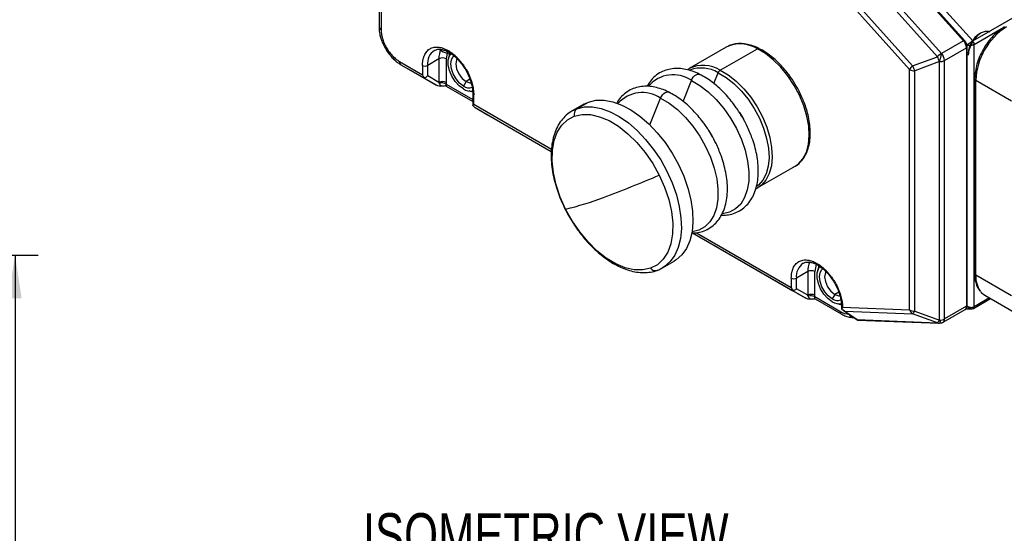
# Model space of a CAD drawing. Header units: millimetres. Extents: x 0 to 864, y 0 to 559.
# Tile 18 of 25: x 604 to 740, y 373 to 444. Entities that reach past the tile are written whole.
import ezdxf

# ---------------------------------------------------------------- set-up
doc = ezdxf.new("R2010")
doc.units = ezdxf.units.MM
doc.layers.add('DIMENSIONS', color=140, linetype='Continuous', lineweight=25)
doc.layers.add('TEXT', color=140, linetype='Continuous', lineweight=25)
doc.styles.add('SLDTEXTSTYLE0', font='TXT', dxfattribs={"width": 0.75})
doc.dimstyles.new('SLDDIMSTYLE0', dxfattribs={"dimtxt": 6, "dimasz": 6, "dimexe": 0, "dimexo": 0.0625, "dimgap": 1.5, "dimtad": 0, "dimtih": 1, "dimtoh": 1, "dimdec": 1, "dimrnd": 1e-09, "dimzin": 12, "dimdsep": 46, "dimtxsty": 'SLDTEXTSTYLE0', "dimsah": 1, "dimcen": 0.09, "dimadec": 0, "dimazin": 3, "dimtfac": 1, "dimtdec": 1, "dimtofl": 0, "dimtmove": 0, "dimatfit": 3, "dimfxl": 0, "dimfrac": 2, "dimtolj": 1, "dimtzin": 12, "dimarcsym": 0})

# ---------------------------------------------------------------- blocks, each defined once
blk = doc.blocks.new('_D_7')
at = {"layer": 'DIMENSIONS'}
for p, q in [((531.32, 411.47), (606.45, 411.47)), ((603.27, 411.47), (603.27, 370.58)), ((595.51, 361.6), (593.68, 361.6)), ((593.68, 361.6), (593.68, 352.07)), ((611.03, 361.6), (612.86, 361.6)), ((612.86, 361.6), (612.86, 352.07)), ((593.68, 352.07), (595.51, 352.07)), ((612.86, 352.07), (611.03, 352.07)), ((603.27, 309.96), (603.27, 350.85)), ((547.42, 309.96), (606.45, 309.96))]:
    blk.add_line(p, q, dxfattribs=at)
for points in [[(603.27, 411.47), (602.35, 405.47), (604.19, 405.47)], [(603.27, 309.96), (604.19, 315.96), (602.35, 315.96)]]:
    blk.add_solid(points, dxfattribs=at)
at = {"layer": 'DIMENSIONS', "char_height": 6, "attachment_point": 1, "style": 'SLDTEXTSTYLE0'}
for s, insert in [('101.5', (593.3, 370.55)), ('4.00', (595.51, 359.81))]:
    blk.add_mtext(s, dxfattribs=dict(at, insert=insert))

msp = doc.modelspace()

# ---------------------------------------------------------------- linework, layer by layer
for p, q in [((653.52, 483.02), (653.52, 443.01)), ((653.81, 482.62), (653.81, 442.6)), ((735.48, 441.05), (767.02, 459.25)), ((721.69, 455.05), (734.22, 441.07)), ((734.35, 441.1), (721.82, 455.08)), ((722.75, 455.26), (735.48, 441.05)), ((731.19, 439.32), (719.66, 452.18)), ((730.6, 438.87), (719.53, 451.21)), ((726.77, 437.09), (717.51, 447.42)), ((727.18, 437.61), (717.82, 448.05)), ((735.68, 440.56), (739.8, 442.94)), ((734.22, 441.07), (731.19, 439.32)), ((734.53, 440.86), (734.34, 441.09)), ((734.35, 441.1), (734.35, 441.1)), ((735.68, 404.34), (735.68, 440.56)), ((662.97, 439.58), (662.78, 438.57)), ((701.45, 440.19), (696.33, 437.23)), ((700.63, 437), (705.75, 439.96)), ((731.59, 438.35), (734.62, 440.1)), ((734.62, 440.1), (734.62, 404.39)), ((734.71, 404.52), (734.71, 440.22)), ((656.35, 438.21), (659.53, 436.38)), ((656.55, 437.76), (659.74, 435.92)), ((656.55, 437.76), (658.26, 436.77)), ((661.79, 438.57), (660.24, 437.67)), ((661.79, 438.57), (661.79, 435.31)), ((662.78, 438.57), (662.78, 435.31)), ((727.18, 437.61), (730.6, 438.87)), ((730.89, 438.18), (727.47, 436.92)), ((730.89, 402.47), (730.89, 438.18)), ((731.59, 402.64), (731.59, 438.35)), ((658.26, 436.77), (661.44, 434.93)), ((659.53, 437.67), (659.53, 436.38)), ((660.24, 436.21), (660.24, 437.67)), ((696.19, 437.14), (696.33, 437.23)), ((699.76, 435.15), (700.35, 436.66)), ((726.77, 403.9), (726.77, 437.09)), ((727.47, 403.73), (727.47, 436.92)), ((661.44, 434.93), (659.74, 435.92)), ((661.79, 435.31), (660.24, 436.21)), ((662.77, 435.07), (666.45, 432.94)), ((665.54, 435.43), (665.19, 434.81)), ((666.08, 435.74), (665.54, 435.43)), ((695.49, 432.69), (696.65, 435.6)), ((735.75, 435.84), (735.75, 408.89)), ((735.9, 408.69), (735.9, 435.64)), ((735.9, 435.64), (740.85, 432.78)), ((662.8, 434.81), (666.45, 432.7)), ((666.45, 433.79), (666.45, 432.21)), ((666.6, 432.29), (666.6, 433.59)), ((666.6, 432.29), (677.34, 426.09)), ((681.78, 432.29), (680.17, 431.37)), ((680.84, 431.68), (682.44, 432.6)), ((681.78, 432.29), (682.44, 432.6)), ((690.92, 429.44), (692.39, 433.14)), ((666.81, 431.84), (668.51, 430.85)), ((666.81, 431.84), (677.31, 425.77)), ((680.2, 431.39), (680.84, 431.68)), ((668.51, 430.85), (677.31, 425.77)), ((705.83, 420.78), (710.95, 423.73)), ((705.97, 420.86), (705.83, 420.78)), ((696.79, 414.52), (712.36, 405.54)), ((696.8, 414.52), (710.65, 406.53)), ((697.34, 414.55), (710.44, 406.99)), ((692.67, 409.72), (694.28, 410.64)), ((712.7, 409.18), (711.15, 408.28)), ((712.7, 409.18), (712.7, 405.92)), ((713.88, 410.19), (713.69, 409.18)), ((713.69, 405.92), (713.69, 409.18)), ((710.44, 408.28), (710.44, 406.99)), ((711.15, 406.82), (711.15, 408.28)), ((740.85, 405.83), (735.9, 408.69)), ((712.36, 405.54), (710.65, 406.53)), ((712.7, 405.92), (711.15, 406.82)), ((717.15, 403.67), (713.68, 405.68)), ((713.71, 405.42), (717.3, 403.35)), ((716.45, 406.04), (716.1, 405.42)), ((716.99, 406.35), (716.45, 406.04)), ((735.58, 404.11), (737.95, 405.48)), ((737.8, 405.56), (735.68, 404.34)), ((737.14, 405.94), (742.09, 403.09)), ((717.37, 404.4), (717.37, 404.16)), ((717.51, 404.26), (726.77, 403.9)), ((717.58, 403.86), (719.55, 402.5)), ((717.62, 403.84), (719.54, 402.5)), ((717.82, 403.74), (719.53, 402.55)), ((717.82, 403.74), (727.18, 403.37)), ((727.47, 403.73), (730.89, 402.47)), ((731.39, 402.19), (734.42, 403.93)), ((734.62, 404.39), (731.59, 402.64)), ((734.54, 404.05), (735.27, 404.02)), ((718.45, 403.26), (718.44, 403.26)), ((718.91, 402.84), (719.05, 402.84)), ((719.53, 402.55), (730.6, 402.12)), ((719.54, 402.5), (719.56, 402.51)), ((719.56, 402.49), (730.85, 402.05)), ((730.6, 402.12), (727.18, 403.37)), ((730.88, 402.05), (730.85, 402.05)), ((730.89, 402.05), (731.14, 402.1))]:
    msp.add_line(p, q)
at = {"flags": 128}
for points in [[(737.89, 442.27), (737.68, 442.36), (737.19, 442.36), (736.64, 442.15), (736.09, 441.73), (735.6, 441.16), (735.21, 440.48), (734.96, 439.77), (734.87, 439.09)], [(734.22, 441.07), (734.26, 441.09), (734.29, 441.11), (734.32, 441.11), (734.34, 441.11), (734.35, 441.1)], [(665.19, 434.41), (664.59, 434.85), (664.04, 435.46), (663.58, 436.18), (663.26, 436.95), (663.09, 437.72), (663.09, 438.42), (663.26, 438.99), (663.48, 439.3)], [(710.95, 423.73), (711.43, 424.08), (712.05, 424.78), (712.52, 425.68), (712.81, 426.75), (712.92, 427.96), (712.84, 429.28), (712.59, 430.67), (712.16, 432.1), (711.57, 433.53), (710.83, 434.91), (709.96, 436.21), (709, 437.4), (707.95, 438.44), (706.86, 439.3), (705.75, 439.96)], [(665.19, 434.81), (664.64, 435.23), (664.15, 435.8), (663.76, 436.48), (663.51, 437.19), (663.42, 437.88), (663.51, 438.46), (663.76, 438.88), (663.88, 438.98)], [(664.31, 438.58), (664.23, 438.44), (664.13, 437.88), (664.23, 437.19), (664.54, 436.48), (665, 435.86), (665.54, 435.43)], [(696.65, 435.6), (696.77, 435.85), (696.93, 436.07), (697.1, 436.25), (697.3, 436.38), (697.49, 436.45), (697.67, 436.46), (697.81, 436.42)], [(700.35, 436.66), (701.44, 436.01), (702.5, 435.17), (703.52, 434.15), (704.47, 432.99), (705.31, 431.72), (706.04, 430.37), (706.61, 428.98), (707.03, 427.58), (707.28, 426.22), (707.36, 424.92), (707.25, 423.74), (706.97, 422.69), (706.51, 421.82), (705.91, 421.13), (705.7, 420.97)], [(700.63, 437), (701.74, 436.34), (702.83, 435.48), (703.88, 434.44), (704.84, 433.26), (705.71, 431.95), (706.45, 430.57), (707.04, 429.15), (707.47, 427.72), (707.72, 426.32), (707.8, 425), (707.69, 423.79), (707.4, 422.72), (706.93, 421.82), (706.31, 421.12), (705.97, 420.86)], [(665.54, 435.43), (666.08, 435.24), (666.24, 435.24)], [(696.65, 435.6), (697.82, 434.91), (698.97, 434.02), (700.08, 432.94), (701.11, 431.72), (702.05, 430.37), (702.86, 428.94), (703.54, 427.45), (704.06, 425.94), (704.41, 424.45), (704.57, 423.02), (704.56, 421.67), (704.36, 420.46), (703.99, 419.4), (703.45, 418.51), (702.75, 417.84), (701.91, 417.38), (700.96, 417.15), (700.94, 417.14)], [(692.39, 433.14), (692.51, 433.39), (692.66, 433.61), (692.84, 433.79), (693.04, 433.92), (693.23, 433.99), (693.41, 434), (693.55, 433.96)], [(682.44, 432.6), (683.47, 432.85), (684.6, 432.86), (685.79, 432.63), (687.03, 432.19), (688.29, 431.52), (689.55, 430.65), (690.77, 429.59), (691.94, 428.36), (693.03, 427), (694.01, 425.52), (694.88, 423.96), (695.6, 422.35), (696.17, 420.73), (696.58, 419.11), (696.81, 417.55), (696.86, 416.06), (696.73, 414.69), (696.43, 413.45), (695.95, 412.38), (695.31, 411.49), (694.53, 410.8), (694.28, 410.64)], [(692.39, 433.14), (693.56, 432.45), (694.71, 431.56), (695.81, 430.48), (696.85, 429.26), (697.79, 427.91), (698.6, 426.48), (699.28, 424.99), (699.8, 423.48), (700.14, 421.99), (700.31, 420.56), (700.3, 419.21), (700.1, 418), (699.73, 416.94), (699.19, 416.05), (698.49, 415.38), (697.65, 414.92), (696.73, 414.69)], [(680.48, 430.66), (681.55, 430.9), (682.73, 430.87), (683.98, 430.58), (685.28, 430.04), (686.59, 429.25), (687.88, 428.23), (689.11, 427.02), (690.26, 425.64), (691.31, 424.12), (692.21, 422.51)], [(680.84, 431.68), (681.87, 431.92), (682.99, 431.93), (684.19, 431.71), (685.43, 431.26), (686.69, 430.59), (687.94, 429.72), (689.17, 428.66), (690.33, 427.44), (691.42, 426.07), (692.41, 424.6), (693.27, 423.04), (694, 421.43), (694.57, 419.8), (694.97, 418.19), (695.2, 416.62), (695.26, 415.14), (695.13, 413.76), (694.82, 412.52), (694.35, 411.45), (693.71, 410.56), (692.92, 409.88), (692.64, 409.7)], [(703.28, 431.17), (703.32, 431.1), (703.84, 430.23)], [(679.28, 417.8), (678.54, 419.47), (677.97, 421.16), (677.59, 422.83), (677.42, 424.42), (677.45, 425.92), (677.68, 427.27), (678.12, 428.45), (678.74, 429.42), (679.53, 430.16), (680.48, 430.66)], [(699.02, 428.71), (699.06, 428.64), (699.58, 427.77)], [(692.21, 422.51), (692.95, 420.83), (693.52, 419.14), (693.9, 417.48), (694.07, 415.88), (694.04, 414.39), (693.81, 413.04), (693.38, 411.86), (692.76, 410.89), (691.96, 410.14), (691.02, 409.65)], [(691.02, 409.65), (689.94, 409.41), (688.76, 409.43), (687.51, 409.72), (686.21, 410.27), (684.9, 411.06), (683.61, 412.07), (682.38, 413.29), (681.23, 414.67), (680.19, 416.18), (679.28, 417.8)], [(716.1, 405.01), (715.5, 405.46), (714.95, 406.07), (714.49, 406.79), (714.17, 407.56), (714, 408.33), (714, 409.02), (714.17, 409.6), (714.4, 409.91)], [(716.1, 405.42), (715.55, 405.84), (715.06, 406.41), (714.67, 407.09), (714.42, 407.8), (714.33, 408.48), (714.42, 409.07), (714.67, 409.49), (714.79, 409.59)], [(715.22, 409.19), (715.14, 409.05), (715.04, 408.48), (715.14, 407.8), (715.45, 407.09), (715.91, 406.47), (716.45, 406.04)], [(716.45, 406.04), (716.99, 405.85), (717.16, 405.85)]]:
    msp.add_lwpolyline(points, dxfattribs=at)
for centre, radius, start, end in [((654.02, 443.06), 0.503, 185.6948, 245.6253), ((738.2, 439.2), 3.33, 122.1891, 177.8163), ((745.11, 435.22), 9.22, 122.6055, 177.3945), ((703.4, 436.24), 4.4, 57.6398, 116.2533), ((733.07, 440.02), 1.55, 2.7918, 42.6197), ((734.91, 440.52), 0.776, 2.7918, 42.6197), ((662.37, 437.95), 2.15, 123.434, 187.318), ((664.66, 438.67), 2.87, 154.5187, 182.0857), ((663.3, 439.68), 0.239, 172.6819, 236.5675), ((705.9, 439.75), 0.258, 65.9583, 124.7698), ((732.8, 436.63), 3.14, 120.9464, 134.5481), ((730.04, 438.27), 1.55, 2.7918, 42.6197), ((734.57, 440.23), 0.147, 293.6092, 355.9454), ((656.85, 438.16), 0.503, 174.3796, 234.302), ((662.29, 437.61), 1.08, 62.6097, 117.3903), ((734.28, 440), 3.85, 197.1352, 208.2763), ((730.92, 439.62), 1.44, 268.8559, 298.0402), ((659.88, 438.35), 0.769, 242.6097, 297.3903), ((694.14, 431.87), 4.5, 56.062, 139.1257), ((698.27, 433.16), 4.51, 58.3872, 115.5058), ((698, 432.69), 4.61, 59.3182, 109.8769), ((701.01, 436.41), 0.702, 122.6135, 159.6186), ((728.72, 435.95), 2.27, 132.7583, 149.6906), ((727.44, 438.36), 1.44, 241.9598, 271.1441), ((730.86, 438.75), 3.85, 197.1352, 208.2763), ((662.29, 434.35), 1.08, 62.6097, 117.3903), ((662.21, 434.25), 0.992, 55.6967, 111.261), ((736, 435.86), 0.251, 185.706, 245.6244), ((665.92, 435.81), 1.24, 233.6372, 291.2282), ((666.1, 435.71), 1.59, 235.0461, 282.5964), ((666.69, 433.81), 0.238, 182.6494, 247.4006), ((689.87, 429.4), 4.51, 56.0979, 138.2365), ((681.36, 430.92), 0.92, 124.5595, 196.4627), ((628.28, 571.6), 162.22, 290.2737, 293.2093), ((668.36, 461.88), 45.41, 283.9216, 290.8111), ((715.58, 409.28), 2.87, 154.5187, 182.0857), ((691.66, 410.13), 0.812, 217.0157, 287.0491), ((713.28, 408.55), 2.15, 123.434, 187.318), ((713.2, 408.22), 1.08, 62.6097, 117.3903), ((714.21, 410.29), 0.239, 172.6819, 236.5675), ((710.79, 408.96), 0.769, 242.6097, 297.3903), ((736, 408.92), 0.251, 185.6948, 245.6253), ((739.44, 408.51), 3.55, 177.1283, 215.0336), ((738.19, 407.75), 2.09, 217.6525, 239.7778), ((713.2, 404.96), 1.08, 62.6097, 117.3903), ((713.12, 404.86), 0.992, 55.6967, 111.261), ((716.83, 406.42), 1.24, 233.6372, 291.2282), ((717.01, 406.32), 1.59, 235.0461, 282.5964), ((717.6, 404.42), 0.234, 182.9196, 241.4137), ((727.44, 405.17), 1.44, 241.9598, 271.1441), ((727.61, 404.14), 0.88, 196.0634, 240.9694), ((726.68, 404.08), 0.864, 305.6114, 336.4081), ((734.13, 404.34), 0.499, 305.4221, 5.8901), ((734.56, 404.53), 0.151, 294.3747, 354.3052), ((735.44, 404.31), 0.248, 304.1035, 6.0047), ((717.5, 403.64), 0.353, 174.4067, 233.9916), ((718.97, 403.39), 0.545, 193.5424, 263.4805), ((730.09, 402.82), 0.864, 305.6114, 336.4081), ((730.92, 403.92), 1.44, 268.8559, 298.0402), ((731.1, 402.59), 0.499, 305.4444, 5.8881), ((730.87, 402.66), 0.607, 243.0712, 267.6274)]:
    msp.add_arc(centre, radius, start, end)
for centre, major_axis, ratio, start_param, end_param in [((659.88, 436.41), (0.462, 0.267), 0.7174, 4.0934, 5.105146), ((666.95, 432.33), (0.462, 0.267), 0.7174, 2.748951, 2.975299), ((710.79, 407.02), (0.462, 0.267), 0.7174, 4.0934, 5.105146), ((717.87, 404.28), (0.468, 0.244), 0.716682, 2.783604, 3.160826)]:
    msp.add_ellipse(centre, major_axis=major_axis, ratio=ratio, start_param=start_param, end_param=end_param)
for points, knots in [([(653.53, 442.93), (653.53, 442.87), (653.52, 442.57), (653.6, 442.06), (653.76, 441.44), (654, 440.77), (654.24, 440.31), (654.4, 440.01)], [0, 0, 0, 0, 0.064255, 0.321082, 0.513178, 0.692377, 1, 1, 1, 1]), ([(653.81, 442.6), (653.81, 442.55), (653.81, 442.45), (653.83, 442.28), (653.84, 442.12), (653.87, 441.95), (653.9, 441.77), (653.94, 441.6), (654.03, 441.26), (654.21, 440.75), (654.54, 440.1), (654.94, 439.49), (655.33, 439.04), (655.64, 438.73), (655.87, 438.54), (656.11, 438.36), (656.27, 438.26), (656.35, 438.21)], [0, 0, 0, 0, 0.034553, 0.068859, 0.103017, 0.137129, 0.171295, 0.205616, 0.240192, 0.370063, 0.500029, 0.6299, 0.759866, 0.820153, 0.87991, 0.939679, 1, 1, 1, 1]), ([(739.89, 443.01), (739.35, 442.62), (738.26, 441.85), (736.89, 439.96), (735.94, 437.83), (735.81, 436.5), (735.75, 435.84)], [0, 0, 0, 0, 0.25, 0.5, 0.75, 1, 1, 1, 1]), ([(706, 439.97), (705.87, 440.04), (705.47, 440.25), (704.79, 440.48), (703.96, 440.66), (703.14, 440.69), (702.4, 440.6), (701.96, 440.42), (701.77, 440.33)], [0, 0, 0, 0, 0.083906, 0.268512, 0.455466, 0.645478, 0.840196, 1, 1, 1, 1]), ([(734.71, 440.22), (734.71, 440.26), (734.71, 440.36), (734.66, 440.58), (734.58, 440.75), (734.53, 440.86)], [0, 0, 0, 0, 0.1661551, 0.4944605, 1, 1, 1, 1]), ([(734.69, 440.46), (734.71, 440.47), (734.73, 440.5), (734.78, 440.54), (734.82, 440.58), (734.87, 440.62), (734.92, 440.66), (734.96, 440.69), (735, 440.73), (735.07, 440.78), (735.16, 440.84), (735.27, 440.92), (735.38, 440.99), (735.45, 441.03), (735.48, 441.05)], [0, 0, 0, 0, 0.080616, 0.156157, 0.226625, 0.29202, 0.352342, 0.407594, 0.457777, 0.502895, 0.632714, 0.758755, 0.88114, 1, 1, 1, 1]), ([(735.68, 440.56), (735.67, 440.55), (735.63, 440.53), (735.57, 440.5), (735.5, 440.48), (735.43, 440.46), (735.35, 440.44), (735.27, 440.42), (735.18, 440.41), (735.08, 440.4), (734.95, 440.4), (734.82, 440.42), (734.74, 440.44), (734.69, 440.46)], [0, 0, 0, 0, 0.067563, 0.136264, 0.206129, 0.277182, 0.349448, 0.422948, 0.497704, 0.592927, 0.70839, 0.844087, 1, 1, 1, 1]), ([(654.4, 440.01), (654.57, 439.73), (654.79, 439.38), (655.04, 439.08), (655.09, 439.03)], [0, 0, 0, 0, 0.822803, 1, 1, 1, 1]), ([(659.53, 437.67), (659.53, 437.74), (659.53, 437.86), (659.54, 438.05), (659.56, 438.23), (659.59, 438.4), (659.63, 438.57), (659.67, 438.73), (659.72, 438.88), (659.8, 439.09), (659.92, 439.33), (660.1, 439.58), (660.32, 439.8), (660.64, 440.03), (661.02, 440.16), (661.44, 440.2), (661.76, 440.19), (662.09, 440.13), (662.41, 440.02), (662.74, 439.89), (662.96, 439.77), (663.06, 439.71)], [0, 0, 0, 0, 0.03024, 0.060281, 0.090188, 0.120031, 0.149875, 0.179789, 0.20984, 0.240094, 0.304385, 0.368744, 0.434403, 0.50013, 0.631342, 0.695633, 0.759991, 0.821708, 0.883493, 0.94173, 1, 1, 1, 1]), ([(661.18, 439.73), (661.33, 439.8), (661.59, 439.91), (662.09, 439.9), (662.6, 439.76), (662.96, 439.62), (663.16, 439.49), (663.17, 439.48)], [0, 0, 0, 0, 0.29637, 0.535366, 0.76353, 0.986086, 1, 1, 1, 1]), ([(662, 439.75), (662.52, 439.48), (663.04, 439.21), (663.49, 439.22), (663.49, 439.22)], [0, 0, 0, 0, 0.998079, 1, 1, 1, 1]), ([(663.06, 439.71), (663.12, 439.68), (663.23, 439.61), (663.4, 439.5), (663.56, 439.39), (663.73, 439.26), (663.89, 439.13), (664.05, 438.98), (664.21, 438.83), (664.43, 438.62), (664.69, 438.32), (665, 437.93), (665.3, 437.52), (665.66, 436.93), (665.97, 436.32), (666.21, 435.7), (666.36, 435.24), (666.47, 434.8), (666.54, 434.37), (666.59, 433.97), (666.6, 433.72), (666.6, 433.59)], [0, 0, 0, 0, 0.03024, 0.060281, 0.090188, 0.120031, 0.149875, 0.179789, 0.20984, 0.240094, 0.304385, 0.368744, 0.434403, 0.50013, 0.631342, 0.695633, 0.759991, 0.821708, 0.883493, 0.94173, 1, 1, 1, 1]), ([(663.17, 439.48), (663.33, 439.38), (663.68, 439.16), (664.17, 438.74), (664.6, 438.28), (665.04, 437.74), (665.31, 437.3), (665.49, 437.03)], [0, 0, 0, 0, 0.194927, 0.416135, 0.581609, 0.737166, 1, 1, 1, 1]), ([(663.21, 438.79), (663.23, 438.96), (663.25, 439.21), (663.36, 439.37), (663.39, 439.41)], [0, 0, 0, 0, 0.69778, 1, 1, 1, 1]), ([(711.13, 434.81), (710.88, 435.23), (710.52, 435.81), (709.92, 436.62), (709.39, 437.27), (708.73, 437.98), (708.01, 438.64), (707.24, 439.24), (706.56, 439.7), (706.15, 439.9), (706, 439.97)], [0, 0, 0, 0, 0.184803, 0.259375, 0.382373, 0.508678, 0.642767, 0.781135, 0.922522, 1, 1, 1, 1]), ([(730.89, 438.18), (730.9, 438.2), (730.92, 438.25), (730.94, 438.32), (730.96, 438.39), (730.99, 438.48), (731.03, 438.6), (731.08, 438.76), (731.11, 438.91), (731.14, 439.07), (731.17, 439.2), (731.18, 439.29), (731.19, 439.32)], [0, 0, 0, 0, 0.076821, 0.143053, 0.19868, 0.243716, 0.383059, 0.500091, 0.639666, 0.756465, 0.889925, 1, 1, 1, 1]), ([(655.09, 439.03), (655.13, 438.98), (655.3, 438.76), (655.65, 438.42), (656.1, 438.03), (656.42, 437.85), (656.56, 437.76)], [0, 0, 0, 0, 0.091274, 0.409963, 0.735301, 1, 1, 1, 1]), ([(665.49, 437.03), (665.64, 436.73), (665.86, 436.32), (666.11, 435.69), (666.27, 435.16), (666.4, 434.56), (666.46, 434.1), (666.45, 433.86), (666.45, 433.8)], [0, 0, 0, 0, 0.2725408, 0.3823142, 0.561786, 0.7436374, 0.9340484, 1, 1, 1, 1]), ([(697.81, 436.41), (697.78, 436.43), (697.44, 436.62), (696.79, 436.87), (695.85, 437.14), (694.91, 437.26), (693.99, 437.23), (693.09, 437.02), (692.22, 436.64), (691.46, 436.06), (690.88, 435.42), (690.63, 434.95), (690.53, 434.77)], [0, 0, 0, 0, 0.0098773, 0.1185456, 0.2283585, 0.3392005, 0.451193, 0.5650293, 0.682404, 0.8062862, 0.9244099, 1, 1, 1, 1]), ([(703.68, 430.51), (703.41, 430.96), (703.03, 431.58), (702.4, 432.45), (701.83, 433.16), (701.12, 433.94), (700.35, 434.68), (699.51, 435.37), (698.66, 435.96), (698.08, 436.27), (697.81, 436.41)], [0, 0, 0, 0, 0.173678, 0.244221, 0.360658, 0.480508, 0.608047, 0.739991, 0.875151, 1, 1, 1, 1]), ([(662.19, 434.78), (662.16, 434.79), (662.11, 434.83), (662.05, 434.88), (661.97, 434.95), (661.91, 435.04), (661.87, 435.13), (661.85, 435.17)], [0, 0, 0, 0, 0.167283, 0.33377, 0.499994, 0.761114, 1, 1, 1, 1]), ([(662.77, 435.07), (662.75, 435.01), (662.73, 434.92), (662.75, 434.86), (662.77, 434.82), (662.8, 434.81), (662.8, 434.81)], [0, 0, 0, 0, 0.498741, 0.764091, 0.998385, 1, 1, 1, 1]), ([(662.78, 435.31), (662.78, 435.27), (662.78, 435.18), (662.77, 435.11), (662.77, 435.07)], [0, 0, 0, 0, 0.501035, 1, 1, 1, 1]), ([(662.19, 434.78), (662.06, 434.75), (661.93, 434.76), (661.68, 434.82), (661.56, 434.87), (661.44, 434.93)], [0, 0, 0, 0, 0.5, 0.5, 1, 1, 1, 1]), ([(662.89, 434.81), (662.85, 434.81), (662.64, 434.83), (662.44, 434.81), (662.27, 434.79)], [0, 0, 0, 0, 0.196288, 1, 1, 1, 1]), ([(666.45, 434.02), (666.41, 434.02), (666.26, 434.01), (666.09, 434.09), (665.96, 434.15)], [0, 0, 0, 0, 0.2647071, 1, 1, 1, 1]), ([(693.55, 433.95), (693.52, 433.97), (693.18, 434.16), (692.53, 434.41), (691.59, 434.68), (690.65, 434.8), (689.73, 434.77), (688.83, 434.56), (687.96, 434.18), (687.2, 433.6), (686.64, 432.99), (686.4, 432.55), (686.32, 432.4)], [0, 0, 0, 0, 0.010001, 0.120025, 0.231209, 0.343434, 0.456825, 0.572082, 0.690922, 0.81635, 0.935948, 1, 1, 1, 1]), ([(699.42, 428.05), (699.15, 428.5), (698.77, 429.12), (698.13, 429.99), (697.57, 430.7), (696.86, 431.48), (696.08, 432.22), (695.25, 432.91), (694.4, 433.5), (693.82, 433.81), (693.55, 433.95)], [0, 0, 0, 0, 0.173678, 0.244221, 0.360658, 0.480508, 0.608047, 0.739991, 0.875151, 1, 1, 1, 1]), ([(710.73, 423.62), (710.75, 423.63), (711.04, 423.74), (711.51, 424.11), (712.1, 424.73), (712.54, 425.5), (712.85, 426.38), (713.03, 427.35), (713.08, 428.39), (713.01, 429.46), (712.83, 430.54), (712.56, 431.57), (712.25, 432.47), (711.9, 433.31), (711.54, 434.07), (711.26, 434.57), (711.13, 434.81)], [0, 0, 0, 0, 0.007257, 0.09672, 0.182889, 0.269333, 0.355563, 0.441079, 0.525575, 0.60862, 0.689325, 0.764817, 0.832227, 0.885476, 0.947037, 1, 1, 1, 1]), ([(680.22, 431.37), (680.15, 431.34), (679.76, 431.16), (679.19, 430.65), (678.52, 429.88), (678, 428.96), (677.62, 427.93), (677.38, 426.8), (677.27, 425.59), (677.3, 424.33), (677.46, 423.04), (677.72, 421.77), (678.08, 420.55), (678.46, 419.49), (678.87, 418.53), (679.3, 417.63), (679.64, 417.03), (679.8, 416.72)], [0, 0, 0, 0, 0.018124, 0.09908, 0.175442, 0.25277, 0.330746, 0.408802, 0.486466, 0.563329, 0.639024, 0.712777, 0.782367, 0.844999, 0.892479, 0.946325, 1, 1, 1, 1]), ([(700.77, 416.97), (701.04, 416.98), (701.62, 416.98), (702.47, 417.18), (703.34, 417.57), (704.1, 418.14), (704.75, 418.88), (705.25, 419.74), (705.61, 420.72), (705.82, 421.79), (705.9, 422.94), (705.85, 424.12), (705.68, 425.32), (705.4, 426.51), (705.06, 427.57), (704.69, 428.51), (704.26, 429.47), (703.9, 430.12), (703.68, 430.51)], [0, 0, 0, 0, 0.053793, 0.117677, 0.183547, 0.253068, 0.319358, 0.386747, 0.454946, 0.523266, 0.591098, 0.657917, 0.723237, 0.785812, 0.846991, 0.891243, 0.935799, 1, 1, 1, 1]), ([(696.64, 414.52), (696.86, 414.52), (697.4, 414.52), (698.21, 414.72), (699.08, 415.11), (699.84, 415.68), (700.49, 416.42), (700.98, 417.28), (701.34, 418.26), (701.56, 419.33), (701.64, 420.48), (701.59, 421.66), (701.41, 422.86), (701.13, 424.05), (700.79, 425.11), (700.42, 426.05), (700, 427.01), (699.64, 427.66), (699.42, 428.05)], [0, 0, 0, 0, 0.045188, 0.109653, 0.176121, 0.246275, 0.313168, 0.381169, 0.449989, 0.51893, 0.587379, 0.654806, 0.72072, 0.783864, 0.845599, 0.890254, 0.935215, 1, 1, 1, 1]), ([(705.55, 420.65), (705.59, 420.66), (705.75, 420.71), (705.88, 420.82), (705.97, 420.9)], [0, 0, 0, 0, 0.265914, 1, 1, 1, 1]), ([(679.8, 416.72), (680.1, 416.25), (680.5, 415.57), (681.17, 414.64), (681.77, 413.88), (682.52, 413.03), (683.34, 412.21), (684.22, 411.44), (685.15, 410.75), (686.11, 410.16), (687.09, 409.68), (688.09, 409.32), (689.08, 409.1), (690.07, 409.02), (691.03, 409.11), (691.68, 409.24), (691.99, 409.39), (692, 409.4)], [0, 0, 0, 0, 0.092312, 0.129745, 0.191575, 0.255269, 0.323087, 0.393283, 0.465199, 0.538354, 0.612467, 0.687368, 0.76296, 0.839275, 0.916535, 0.99534, 1, 1, 1, 1]), ([(710.44, 408.28), (710.44, 408.34), (710.44, 408.47), (710.46, 408.66), (710.47, 408.84), (710.5, 409.01), (710.54, 409.18), (710.58, 409.34), (710.63, 409.49), (710.71, 409.7), (710.83, 409.94), (711.01, 410.19), (711.23, 410.41), (711.55, 410.63), (711.93, 410.77), (712.35, 410.81), (712.67, 410.79), (713, 410.73), (713.33, 410.63), (713.65, 410.5), (713.87, 410.38), (713.98, 410.32)], [0, 0, 0, 0, 0.03024, 0.060281, 0.090188, 0.120031, 0.149875, 0.179789, 0.20984, 0.240094, 0.304385, 0.368744, 0.434403, 0.50013, 0.631342, 0.695633, 0.759991, 0.821708, 0.883493, 0.94173, 1, 1, 1, 1]), ([(712.1, 410.34), (712.24, 410.41), (712.5, 410.52), (713, 410.51), (713.51, 410.37), (713.88, 410.23), (714.07, 410.1), (714.08, 410.09)], [0, 0, 0, 0, 0.29637, 0.535366, 0.76353, 0.986086, 1, 1, 1, 1]), ([(691.9, 409.36), (691.92, 409.37), (692.18, 409.44), (692.41, 409.58), (692.63, 409.71)], [0, 0, 0, 0, 0.066003, 1, 1, 1, 1]), ([(713.98, 410.32), (714.03, 410.29), (714.14, 410.22), (714.31, 410.11), (714.47, 410), (714.63, 409.87), (714.79, 409.74), (714.95, 409.6), (715.11, 409.45), (715.33, 409.24), (715.59, 408.95), (715.9, 408.56), (716.19, 408.15), (716.46, 407.72), (716.71, 407.27), (716.92, 406.81), (717.1, 406.35), (717.24, 405.93), (717.34, 405.56), (717.42, 405.22), (717.47, 404.89), (717.5, 404.57), (717.51, 404.36), (717.51, 404.26)], [0, 0, 0, 0, 0.030253, 0.06031, 0.0902364, 0.1200984, 0.1499624, 0.1798952, 0.2099628, 0.2402304, 0.3044729, 0.3687834, 0.4343651, 0.5000163, 0.565598, 0.6312491, 0.6954916, 0.7598022, 0.8081026, 0.8560012, 0.9037687, 0.9516781, 1, 1, 1, 1]), ([(714.08, 410.09), (714.24, 409.99), (714.59, 409.77), (715.08, 409.35), (715.51, 408.89), (715.95, 408.35), (716.23, 407.91), (716.4, 407.64)], [0, 0, 0, 0, 0.194927, 0.416135, 0.581609, 0.737166, 1, 1, 1, 1]), ([(714.27, 409.97), (714.25, 409.94), (714.15, 409.79), (714.14, 409.57), (714.13, 409.4)], [0, 0, 0, 0, 0.213497, 1, 1, 1, 1]), ([(735.75, 408.89), (735.77, 408.57), (735.81, 407.92), (736.06, 407.11), (736.34, 406.72), (736.47, 406.54)], [0, 0, 0, 0, 0.3506006, 0.7044093, 1, 1, 1, 1]), ([(716.4, 407.64), (716.56, 407.34), (716.78, 406.93), (717.02, 406.3), (717.19, 405.77), (717.31, 405.17), (717.37, 404.71), (717.36, 404.47), (717.36, 404.41)], [0, 0, 0, 0, 0.272546, 0.382321, 0.561796, 0.743651, 0.934066, 1, 1, 1, 1]), ([(713.1, 405.39), (712.97, 405.36), (712.84, 405.37), (712.59, 405.43), (712.47, 405.48), (712.36, 405.54)], [0, 0, 0, 0, 0.5, 0.5, 1, 1, 1, 1]), ([(713.1, 405.39), (713.08, 405.4), (713.02, 405.44), (712.96, 405.49), (712.89, 405.56), (712.82, 405.65), (712.78, 405.74), (712.76, 405.78)], [0, 0, 0, 0, 0.1672829, 0.3337702, 0.4999944, 0.7611139, 1, 1, 1, 1]), ([(713.18, 405.4), (713.35, 405.42), (713.56, 405.44), (713.76, 405.42), (713.8, 405.42)], [0, 0, 0, 0, 0.803712, 1, 1, 1, 1]), ([(713.68, 405.68), (713.66, 405.62), (713.64, 405.53), (713.66, 405.46), (713.69, 405.43), (713.71, 405.42), (713.71, 405.42)], [0, 0, 0, 0, 0.498741, 0.764091, 0.998385, 1, 1, 1, 1]), ([(716.88, 404.76), (717, 404.7), (717.17, 404.61), (717.32, 404.63), (717.36, 404.63)], [0, 0, 0, 0, 0.735298, 1, 1, 1, 1]), ([(734.41, 403.94), (734.43, 403.95), (734.53, 403.99), (734.65, 404.16), (734.71, 404.37), (734.71, 404.51), (734.71, 404.54)], [0, 0, 0, 0, 0.087807, 0.454362, 0.840927, 1, 1, 1, 1]), ([(734.69, 404.44), (734.72, 404.42), (734.76, 404.39), (734.83, 404.36), (734.89, 404.32), (734.96, 404.3), (735.02, 404.28), (735.08, 404.27), (735.14, 404.26), (735.22, 404.24), (735.33, 404.24), (735.46, 404.26), (735.59, 404.29), (735.65, 404.32), (735.68, 404.34)], [0, 0, 0, 0, 0.080616, 0.156157, 0.226625, 0.29202, 0.352342, 0.407594, 0.457777, 0.502895, 0.632714, 0.758755, 0.88114, 1, 1, 1, 1]), ([(735.25, 404.03), (735.22, 404.03), (735.15, 404.03), (735.02, 404.07), (734.89, 404.16), (734.77, 404.3), (734.72, 404.39), (734.69, 404.44)], [0, 0, 0, 0, 0.128466, 0.307681, 0.597509, 0.784803, 1, 1, 1, 1]), ([(735.24, 404.02), (735.3, 404.03), (735.42, 404.03), (735.52, 404.08), (735.58, 404.11)], [0, 0, 0, 0, 0.475413, 1, 1, 1, 1]), ([(717.3, 403.36), (717.47, 403.26), (717.84, 403.06), (718.38, 402.89), (718.74, 402.87), (718.9, 402.86)], [0, 0, 0, 0, 0.323822, 0.696151, 1, 1, 1, 1]), ([(730.89, 402.47), (730.92, 402.4), (730.99, 402.25), (731.07, 402.12), (731.13, 402.07), (731.14, 402.09), (731.15, 402.09)], [0, 0, 0, 0, 0.314531, 0.645538, 0.976544, 1, 1, 1, 1]), ([(731.14, 402.1), (731.18, 402.11), (731.27, 402.12), (731.34, 402.16), (731.39, 402.19)], [0, 0, 0, 0, 0.454509, 1, 1, 1, 1])]:
    msp.add_open_spline(points, degree=3, knots=knots)
for points in [[(659.77, 435.99), (659.68, 436.1), (659.59, 436.23), (659.53, 436.38)], [(659.77, 435.99), (659.75, 435.94), (659.74, 435.92), (659.74, 435.92)], [(661.85, 435.17), (661.83, 435.22), (661.81, 435.26), (661.79, 435.31)], [(662.27, 434.79), (662.24, 434.79), (662.22, 434.78), (662.19, 434.78)], [(666.47, 432.12), (666.49, 432.17), (666.54, 432.23), (666.6, 432.29)], [(666.47, 432.12), (666.56, 432.01), (666.68, 431.91), (666.81, 431.84)], [(710.68, 406.6), (710.59, 406.71), (710.51, 406.84), (710.44, 406.99)], [(710.68, 406.6), (710.66, 406.55), (710.65, 406.53), (710.65, 406.53)], [(712.76, 405.78), (712.74, 405.83), (712.72, 405.87), (712.7, 405.92)], [(713.18, 405.4), (713.15, 405.4), (713.13, 405.39), (713.1, 405.39)], [(713.68, 405.68), (713.69, 405.75), (713.69, 405.83), (713.69, 405.92)], [(717.49, 404.21), (717.45, 404.15), (717.42, 404.08), (717.4, 404.02)], [(717.62, 403.84), (717.54, 403.89), (717.47, 403.95), (717.4, 404.02)], [(717.51, 404.26), (717.5, 404.24), (717.5, 404.23), (717.49, 404.21)], [(717.82, 403.74), (717.76, 403.76), (717.69, 403.8), (717.62, 403.84)], [(718.44, 403.26), (718.03, 403.27), (717.6, 403.41), (717.15, 403.67)], [(719.54, 402.5), (719.54, 402.51), (719.53, 402.52), (719.53, 402.55)]]:
    msp.add_open_spline(points, degree=3)

# ---------------------------------------------------------------- texts
at = {"layer": 'TEXT', "insert": (651.3, 375.82), "char_height": 6, "attachment_point": 1, "style": 'SLDTEXTSTYLE0'}
msp.add_mtext('ISOMETRIC VIEW', dxfattribs=at)

# ---------------------------------------------------------------- dimensions: what is measured, and where the dimension line sits
at = {"layer": 'DIMENSIONS'}
dim = msp.add_linear_dim(base=(603.27, 411.47), p1=(546.15, 309.96), p2=(530.05, 411.47), angle=90, dimstyle='SLDDIMSTYLE0', dxfattribs=at)
dim.commit()
dim.dimension.update_dxf_attribs({"geometry": '_D_7', "text_midpoint": (603.27, 360.72), "dimtype": 160})

doc.saveas('drawing.dxf')
